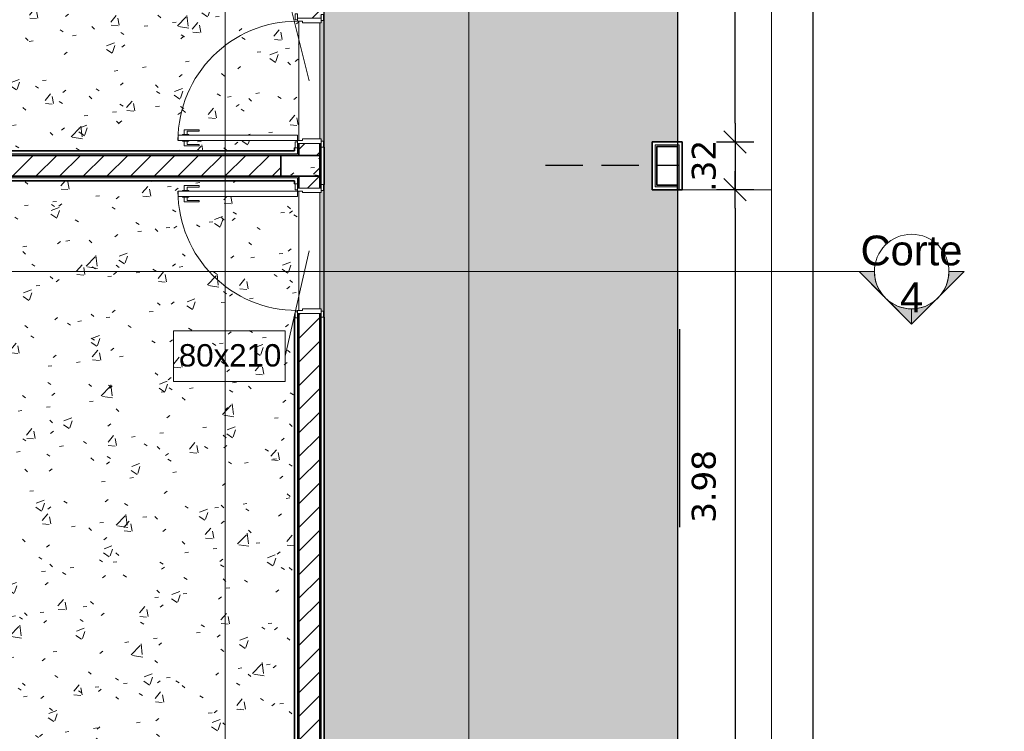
# Model space of a CAD drawing. Header units: millimetres. Extents: x -109 to 627, y -178 to 173.
# Tile 98 of 178: x 323.38 to 329.99, y -168.34 to -163.57. Entities that reach past the tile are written whole.
import ezdxf

# ---------------------------------------------------------------- set-up
doc = ezdxf.new("R2010")
doc.units = ezdxf.units.MM
doc.linetypes.add('HIDDEN', pattern=[0.375, 0.25, -0.125])
doc.layers.add('A-PISOS-NIVEL', color=1, linetype='Continuous')
doc.layers.add('A-PROJCOBERTURA', color=7, linetype='HIDDEN')
for name, color, linetype, lineweight in [('ARQ - ALVENARIA - OSSO', 2, 'Continuous', 35), ('ARQ - DIVISORIA', 3, 'Continuous', 35), ('ARQ - PAREDE VISTA', 4, 'Continuous', 9), ('ARQ - PAREDES_HACHURA', 9, 'Continuous', 35), ('ARQ - PAREDES_REVESTIMENTO', 3, 'Continuous', 35), ('ARQ - PILAR', 4, 'Continuous', 15), ('ARQ - PISO', 9, 'Continuous', 5), ('ARQ - PISO_HACHURA_SUPERFICIE', 9, 'Continuous', 5), ('ARQ - PORTA', 3, 'Continuous', 9), ('ARQ - PORTA_FOLHA', 3, 'Continuous', 20), ('ARQ - PORTA_GIRO', 1, 'Continuous', 5), ('ARQ - SIMBOLO_CORTE', 2, 'Continuous', 5), ('ARQ -SIMBOLO_PORTA', 2, 'Continuous', 9)]:
    doc.layers.add(name, color=color, linetype=linetype, lineweight=lineweight)
doc.styles.add('Arial_1', font='arial.ttf', dxfattribs={"height": 0.2249999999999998})
doc.styles.add('Arial_2', font='arial.ttf', dxfattribs={"height": 0.1499999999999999})
doc.styles.add('FNDE Texto Cota 0100', font='verdana.ttf', dxfattribs={"height": 0.16})
doc.dimstyles.new('FNDE 1-0100', dxfattribs={"dimscale": 2.5, "dimtxt": 0.16, "dimasz": 0.05, "dimexe": 0.15, "dimexo": 0.15, "dimgap": 0.05, "dimtad": 1, "dimzin": 4, "dimdsep": 46, "dimtxsty": 'FNDE Texto Cota 0100', "dimblk": 'tic', "dimcen": 0.15, "dimdle": 0.15, "dimse1": 1, "dimse2": 1, "dimclrd": 251, "dimclre": 251, "dimclrt": 256, "dimaunit": 1, "dimadec": 3, "dimazin": 0, "dimtfac": 1, "dimtix": 1, "dimtmove": 2, "dimatfit": 3, "dimldrblk": 'tic', "dimfxl": 0.15, "dimtvp": 1, "dimtolj": 1, "dimtzin": 0, "dimarcsym": 0})
pattern_1 = [(49.99999999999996, (316.1256538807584, -147.1297512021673), (0.5462905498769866, -0.04729538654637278), [0.05698523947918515, -0.6288371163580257]), (355, (316.1256538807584, -147.1297512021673), (-0.1054013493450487, 0.5732220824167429), [0.04598808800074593, -0.5028697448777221]), (100.451, (316.171641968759, -147.1337501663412), (0.4408404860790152, 0.5255719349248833), [0.04898731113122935, -0.5338617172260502]), (46.184, (316.1256538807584, -146.9777905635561), (0.8129122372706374, -0.1260280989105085), [0.08597772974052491, -0.9427558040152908]), (96.63599999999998, (316.1936362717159, -146.9877879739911), (0.7118101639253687, 0.7420596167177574), [0.07298109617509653, -0.8007925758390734]), (351.184, (316.1256538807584, -146.9777905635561), (0.7120447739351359, 0.7424237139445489), [0.0689821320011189, -0.7538047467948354]), (21, (316.2016342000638, -147.0157807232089), (0.4548672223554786, -0.3062123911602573), [0.05698523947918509, -0.628837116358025]), (326, (316.2016342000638, -147.0157807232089), (0.1857174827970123, 0.5524509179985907), [0.04598808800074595, -0.5028697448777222]), (71.45100000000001, (316.2396243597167, -147.0407742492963), (0.6403701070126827, 0.2459518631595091), [0.04898731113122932, -0.5338617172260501]), (37.49999999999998, (316.1256538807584, -147.1297512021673), (0.00920361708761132, 0.2540508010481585), [0.02499352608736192, -0.4718777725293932, 0.02499352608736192, -0.4848744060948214, -0.5048692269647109]), (37.49999999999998, (316.1256538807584, -147.1297512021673), (0.00920361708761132, 0.2540508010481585), [-1.006739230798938, 0.02499352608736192, -0.4798757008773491]), (7.49999999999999, (316.1256538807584, -147.1297512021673), (0.2004088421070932, 0.3006603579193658), [0.02499352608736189, -0.2659311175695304, 0.02499352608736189, -0.4598808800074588, -0.1919502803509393]), (7.49999999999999, (316.1256538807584, -147.1297512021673), (0.2004088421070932, 0.3006603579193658), [-0.7757990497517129, 0.02499352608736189, -0.1669567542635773]), (327.5, (315.9556979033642, -147.1297512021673), (0.4063776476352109, -0.0170731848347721), [0.02499352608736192, -0.1649572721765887, 0.02499352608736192, -0.5688526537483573, -0.7887956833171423]), (327.5, (315.9556979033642, -147.1297512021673), (0.4063776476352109, -0.0170731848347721), [-0.7847967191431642, 0.02499352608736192, -0.7638021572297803]), (317.5, (315.8797175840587, -147.1297512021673), (0.4438836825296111, 0.07598815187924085), [0.02499352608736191, -0.2229422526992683, 0.02499352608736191, -0.3699041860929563, -0.559854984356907]), (317.5, (315.8797175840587, -147.1297512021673), (0.4438836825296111, 0.07598815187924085), [-0.6418337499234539, 0.02499352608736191, -0.5348614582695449])]
pattern_2 = [(45, (316.1256538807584, -147.1297512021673), (-0.07917545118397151, 0.07917545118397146), [])]

# ---------------------------------------------------------------- blocks, each defined once
blk = doc.blocks.new('POR_PM_GIRO_1FL - 80 x 210 cm Externa-6311283-NÍVEL 1')
at = {"layer": 'ARQ - PORTA'}
for p, q in [((-0.4050000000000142, 0.0949999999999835), (-0.4450000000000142, 0.0949999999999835)), ((-0.4450000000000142, 0.0949999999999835), (-0.4450000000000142, 0.07999999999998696)), ((-0.4450000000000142, 0.07999999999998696), (-0.4050000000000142, 0.07999999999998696)), ((-0.4200000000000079, 0.07999999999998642), (-0.4200000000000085, -0.07999999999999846)), ((-0.4050000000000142, 0.07999999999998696), (-0.4050000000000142, 0.0949999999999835)), ((-0.3900000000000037, 0.07999999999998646), (-0.4050000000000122, 0.07999999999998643)), ((-0.3900000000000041, -0.0449999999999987), (-0.3900000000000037, 0.07999999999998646)), ((0.3899999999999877, 0.0799999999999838), (0.3899999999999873, -0.04500000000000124)), ((0.404999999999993, 0.07999999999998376), (0.3899999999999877, 0.0799999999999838)), ((0.4449999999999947, 0.0949999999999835), (0.4049999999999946, 0.0949999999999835)), ((0.4049999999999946, 0.0949999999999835), (0.4049999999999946, 0.0799999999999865)), ((0.4049999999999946, 0.0799999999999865), (0.4449999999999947, 0.0799999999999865)), ((0.4199999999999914, -0.0800000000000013), (0.419999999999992, 0.07999999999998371)), ((0.4449999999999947, 0.0799999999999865), (0.4449999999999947, 0.0949999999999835)), ((-0.3999999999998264, -0.07999999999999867), (-0.3999999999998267, -0.04499999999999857)), ((-0.3999999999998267, -0.04499999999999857), (-0.3900000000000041, -0.0449999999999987)), ((0.3899999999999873, -0.04500000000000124), (0.3999999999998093, -0.04500000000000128)), ((0.3999999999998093, -0.04500000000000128), (0.3999999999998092, -0.08000000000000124)), ((-0.4100000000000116, -0.07999999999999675), (-0.4500000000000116, -0.07999999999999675)), ((-0.4500000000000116, -0.07999999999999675), (-0.4500000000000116, -0.09499999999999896)), ((-0.4500000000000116, -0.09499999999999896), (-0.4100000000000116, -0.09499999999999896)), ((-0.4100000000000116, -0.09499999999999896), (-0.4100000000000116, -0.07999999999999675)), ((-0.4100000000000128, -0.07999999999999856), (-0.3999999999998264, -0.07999999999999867)), ((0.3999999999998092, -0.08000000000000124), (0.4099999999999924, -0.08000000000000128)), ((0.4499999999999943, -0.07999999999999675), (0.4099999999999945, -0.07999999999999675)), ((0.4099999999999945, -0.07999999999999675), (0.4099999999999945, -0.09499999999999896)), ((0.4099999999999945, -0.09499999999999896), (0.4499999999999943, -0.09499999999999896)), ((0.4499999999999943, -0.09499999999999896), (0.4499999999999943, -0.07999999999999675)), ((-0.4274740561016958, -0.7392705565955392), (-0.4368743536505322, -0.7392705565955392)), ((-0.4368743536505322, -0.7392705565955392), (-0.4368743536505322, -0.8382611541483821)), ((-0.4274740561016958, -0.8182611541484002), (-0.4274740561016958, -0.7392705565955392)), ((-0.3375259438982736, -0.8182611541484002), (-0.3375259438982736, -0.7392705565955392)), ((-0.3375259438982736, -0.7392705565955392), (-0.3281256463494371, -0.7392705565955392)), ((-0.3281256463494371, -0.7392705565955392), (-0.3281256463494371, -0.8382611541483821)), ((-0.4368743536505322, -0.8382611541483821), (-0.4051130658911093, -0.8382611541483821)), ((-0.4051130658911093, -0.8182611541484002), (-0.4274740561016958, -0.8182611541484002)), ((-0.4051130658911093, -0.807291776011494), (-0.399999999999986, -0.807291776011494)), ((-0.4051130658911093, -0.8282611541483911), (-0.4051130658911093, -0.807291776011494)), ((-0.4051130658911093, -0.8492305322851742), (-0.4051130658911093, -0.8282611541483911)), ((-0.399999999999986, -0.8492305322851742), (-0.4051130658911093, -0.8492305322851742)), ((-0.35988693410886, -0.807291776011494), (-0.3649999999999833, -0.807291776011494)), ((-0.3649999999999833, -0.8492305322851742), (-0.35988693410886, -0.8492305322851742)), ((-0.35988693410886, -0.8282611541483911), (-0.35988693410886, -0.807291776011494)), ((-0.35988693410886, -0.8182611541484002), (-0.3375259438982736, -0.8182611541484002)), ((-0.35988693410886, -0.8492305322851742), (-0.35988693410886, -0.8282611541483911)), ((-0.3281256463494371, -0.8382611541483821), (-0.35988693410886, -0.8382611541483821))]:
    blk.add_line(p, q, dxfattribs=at)
at = {"layer": 'ARQ - PORTA_FOLHA'}
for p, q in [((-0.3649999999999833, -0.07999999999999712), (-0.399999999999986, -0.07999999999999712)), ((-0.399999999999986, -0.07999999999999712), (-0.399999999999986, -0.8799999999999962)), ((-0.3649999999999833, -0.8799999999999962), (-0.3649999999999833, -0.07999999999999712)), ((-0.399999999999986, -0.8799999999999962), (-0.3649999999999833, -0.8799999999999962))]:
    blk.add_line(p, q, dxfattribs=at)
at = {"layer": 'ARQ - PORTA_GIRO'}
blk.add_arc((-0.3999998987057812, -0.08045009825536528), 0.8000000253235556, 270.0322359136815, 0.03223591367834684, dxfattribs=at)
blk = doc.blocks.new('POR_PM_GIRO_1FL - 80 x 210 cm Externa-6335210-NÍVEL 1')
at = {"layer": 'ARQ - PORTA'}
for p, q in [((-0.4368743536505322, 0.7392705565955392), (-0.4368743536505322, 0.8382611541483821)), ((-0.4368743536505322, 0.8382611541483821), (-0.4051130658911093, 0.8382611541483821)), ((-0.4051130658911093, 0.8182611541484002), (-0.4274740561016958, 0.8182611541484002)), ((-0.4274740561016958, 0.8182611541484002), (-0.4274740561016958, 0.7392705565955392)), ((-0.399999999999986, 0.8492305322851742), (-0.4051130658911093, 0.8492305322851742)), ((-0.4051130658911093, 0.8492305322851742), (-0.4051130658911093, 0.8282611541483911)), ((-0.4051130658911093, 0.8282611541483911), (-0.4051130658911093, 0.807291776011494)), ((-0.4051130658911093, 0.807291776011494), (-0.399999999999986, 0.807291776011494)), ((-0.3649999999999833, 0.8492305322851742), (-0.35988693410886, 0.8492305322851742)), ((-0.35988693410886, 0.807291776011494), (-0.3649999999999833, 0.807291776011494)), ((-0.35988693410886, 0.8492305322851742), (-0.35988693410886, 0.8282611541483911)), ((-0.3281256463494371, 0.8382611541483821), (-0.35988693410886, 0.8382611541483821)), ((-0.35988693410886, 0.8282611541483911), (-0.35988693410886, 0.807291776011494)), ((-0.35988693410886, 0.8182611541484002), (-0.3375259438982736, 0.8182611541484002)), ((-0.3375259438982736, 0.8182611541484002), (-0.3375259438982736, 0.7392705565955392)), ((-0.3281256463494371, 0.7392705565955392), (-0.3281256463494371, 0.8382611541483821)), ((-0.4274740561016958, 0.7392705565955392), (-0.4368743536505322, 0.7392705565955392)), ((-0.3375259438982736, 0.7392705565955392), (-0.3281256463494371, 0.7392705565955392)), ((-0.4500000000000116, 0.09499999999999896), (-0.4100000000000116, 0.09499999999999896)), ((-0.4500000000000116, 0.07999999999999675), (-0.4500000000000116, 0.09499999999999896)), ((-0.4100000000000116, 0.07999999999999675), (-0.4500000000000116, 0.07999999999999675)), ((-0.4200000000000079, -0.07999999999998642), (-0.4200000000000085, 0.07999999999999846)), ((-0.4100000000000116, 0.09499999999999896), (-0.4100000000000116, 0.07999999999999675)), ((-0.4100000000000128, 0.07999999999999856), (-0.3999999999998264, 0.07999999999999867)), ((-0.3999999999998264, 0.07999999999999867), (-0.3999999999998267, 0.04499999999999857)), ((0.3999999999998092, 0.08000000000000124), (0.4099999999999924, 0.08000000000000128)), ((0.3999999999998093, 0.04500000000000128), (0.3999999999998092, 0.08000000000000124)), ((0.4099999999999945, 0.07999999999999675), (0.4099999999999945, 0.09499999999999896)), ((0.4099999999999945, 0.09499999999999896), (0.4499999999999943, 0.09499999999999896)), ((0.4499999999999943, 0.07999999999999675), (0.4099999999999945, 0.07999999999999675)), ((0.4199999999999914, 0.0800000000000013), (0.419999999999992, -0.07999999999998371)), ((0.4499999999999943, 0.09499999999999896), (0.4499999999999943, 0.07999999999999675)), ((-0.3999999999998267, 0.04499999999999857), (-0.3900000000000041, 0.0449999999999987)), ((-0.3900000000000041, 0.0449999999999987), (-0.3900000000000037, -0.07999999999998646)), ((0.3899999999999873, 0.04500000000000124), (0.3999999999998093, 0.04500000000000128)), ((0.3899999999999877, -0.0799999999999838), (0.3899999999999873, 0.04500000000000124)), ((-0.4450000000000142, -0.07999999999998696), (-0.4050000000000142, -0.07999999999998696)), ((-0.4450000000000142, -0.0949999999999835), (-0.4450000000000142, -0.07999999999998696)), ((-0.4050000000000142, -0.0949999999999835), (-0.4450000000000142, -0.0949999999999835)), ((-0.4050000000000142, -0.07999999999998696), (-0.4050000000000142, -0.0949999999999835)), ((-0.3900000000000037, -0.07999999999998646), (-0.4050000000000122, -0.07999999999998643)), ((0.404999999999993, -0.07999999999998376), (0.3899999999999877, -0.0799999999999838)), ((0.4049999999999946, -0.0799999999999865), (0.4449999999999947, -0.0799999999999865)), ((0.4049999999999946, -0.0949999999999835), (0.4049999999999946, -0.0799999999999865)), ((0.4449999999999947, -0.0949999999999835), (0.4049999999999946, -0.0949999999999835)), ((0.4449999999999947, -0.0799999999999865), (0.4449999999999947, -0.0949999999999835))]:
    blk.add_line(p, q, dxfattribs=at)
at = {"layer": 'ARQ - PORTA_FOLHA'}
for p, q in [((-0.399999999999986, 0.8799999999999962), (-0.3649999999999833, 0.8799999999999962)), ((-0.399999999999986, 0.07999999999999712), (-0.399999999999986, 0.8799999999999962)), ((-0.3649999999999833, 0.8799999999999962), (-0.3649999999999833, 0.07999999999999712)), ((-0.3649999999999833, 0.07999999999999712), (-0.399999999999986, 0.07999999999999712))]:
    blk.add_line(p, q, dxfattribs=at)
at = {"layer": 'ARQ - PORTA_GIRO'}
blk.add_arc((-0.3999998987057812, 0.08045009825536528), 0.8000000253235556, 359.9677640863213, 89.96776408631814, dxfattribs=at)
blk = doc.blocks.new('Identificador de Porta - Legal-790717-NÍVEL 1')
at = {"layer": 'ARQ -SIMBOLO_PORTA'}
for p, q in [((-0.005746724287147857, -0.003704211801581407), (-0.005746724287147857, 0.0008346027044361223)), ((-0.005746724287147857, 0.0008346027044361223), (0.004253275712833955, 0.0008346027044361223)), ((0.004253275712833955, 0.0008346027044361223), (0.004253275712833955, -0.003704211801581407)), ((0.004253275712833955, -0.003704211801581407), (-0.005746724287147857, -0.003704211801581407))]:
    blk.add_line(p, q, dxfattribs=at)
blk = doc.blocks.new('tic')
blk.add_line((-0.6000000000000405, -0.600000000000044), (0.6000000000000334, 0.600000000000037))
at = {"color": 251}
for p, q in [((0, -1.000000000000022), (0, 0.9999999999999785)), ((-1.000000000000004, 0), (0.9999999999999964, 0))]:
    blk.add_line(p, q, dxfattribs=at)
blk = doc.blocks.new('*D465')
at = {"color": 251, "lineweight": -2, "transparency": 16777216}
for p, q in [((328.1802181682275, -164.2682075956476), (328.1802181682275, -164.1432075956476)), ((328.1802181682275, -164.3932075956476), (328.1802181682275, -164.7131247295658)), ((328.1802181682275, -164.8381247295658), (328.1802181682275, -164.9631247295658))]:
    blk.add_line(p, q, dxfattribs=at)
at = {"layer": 'Defpoints', "color": 0, "transparency": 16777216}
for p in [(327.8249808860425, -164.3932075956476), (327.8249808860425, -164.7131247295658), (328.1802181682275, -164.7131247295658)]:
    blk.add_point(p, dxfattribs=at)
at = {"color": 251, "lineweight": -2, "transparency": 16777216, "xscale": 0.125, "yscale": 0.125, "zscale": 0.125}
for p, rotation in [((328.1802181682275, -164.3932075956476), 270), ((328.1802181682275, -164.7131247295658), 90)]:
    blk.add_blockref('tic', p, dxfattribs=dict(at, rotation=rotation))
at = {"transparency": 16777216, "insert": (327.971887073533, -164.5531661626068), "char_height": 0.16, "attachment_point": 5, "rotation": 90, "style": 'FNDE Texto Cota 0100'}
blk.add_mtext('\\A1;.32', dxfattribs=at)
blk = doc.blocks.new('*D466')
at = {"color": 251, "lineweight": -2, "transparency": 16777216}
blk.add_line((328.1802181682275, -164.8381247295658), (328.1802181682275, -168.5670940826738), dxfattribs=at)
at = {"layer": 'Defpoints', "color": 0, "transparency": 16777216}
for p in [(327.8249808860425, -164.7131247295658), (327.8249808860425, -168.6920940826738), (328.1802181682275, -168.6920940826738)]:
    blk.add_point(p, dxfattribs=at)
at = {"color": 251, "lineweight": -2, "transparency": 16777216, "xscale": 0.125, "yscale": 0.125, "zscale": 0.125}
for p, rotation in [((328.1802181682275, -164.7131247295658), 90), ((328.1802181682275, -168.6920940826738), 270)]:
    blk.add_blockref('tic', p, dxfattribs=dict(at, rotation=rotation))
at = {"transparency": 16777216, "insert": (327.9715647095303, -166.7026094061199), "char_height": 0.16, "attachment_point": 5, "rotation": 90, "style": 'FNDE Texto Cota 0100'}
blk.add_mtext('\\A1;3.98', dxfattribs=at)
blk = doc.blocks.new('*D467')
at = {"color": 251, "lineweight": -2, "transparency": 16777216}
blk.add_line((328.7050822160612, -173.1259132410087), (328.7050822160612, -138.7848731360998), dxfattribs=at)
at = {"layer": 'Defpoints', "color": 0, "transparency": 16777216}
for p in [(327.8249808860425, -138.6598731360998), (328.7050822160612, -138.6598731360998), (327.8249808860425, -173.2509132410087)]:
    blk.add_point(p, dxfattribs=at)
at = {"color": 251, "lineweight": -2, "transparency": 16777216, "xscale": 0.125, "yscale": 0.125, "zscale": 0.125}
for p, rotation in [((328.7050822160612, -138.6598731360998), 90), ((328.7050822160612, -173.2509132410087), 270)]:
    blk.add_blockref('tic', p, dxfattribs=dict(at, rotation=rotation))
at = {"transparency": 16777216, "insert": (328.4967511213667, -155.9553931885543), "char_height": 0.16, "attachment_point": 5, "rotation": 90, "style": 'FNDE Texto Cota 0100'}
blk.add_mtext('\\A1;34.59', dxfattribs=at)
blk = doc.blocks.new('Corte - Seta 01-821232-Corte 4')
at = {"layer": 'ARQ - SIMBOLO_CORTE'}
h = blk.add_hatch(color=256, dxfattribs=at)
edge = h.paths.add_edge_path(flags=0)
edge.add_line((-4.139210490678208, -1.945222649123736), (-4.139210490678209, -2.04831649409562))
edge.add_arc((-4.139210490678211, -2.298316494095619), 0.2499999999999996, 47.921604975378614, 89.99999999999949, ccw=False)
edge.add_line((-3.971673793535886, -2.112759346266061), (-4.139210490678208, -1.945222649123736))
h = blk.add_hatch(color=256, dxfattribs=at)
edge = h.paths.add_edge_path(flags=0)
edge.add_arc((-4.139210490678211, -2.29831649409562), 0.2500000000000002, -6.821210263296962e-13, 42.078395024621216, ccw=False)
edge.add_line((-3.889210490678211, -2.298316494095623), (-3.786116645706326, -2.298316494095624))
edge.add_line((-3.786116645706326, -2.298316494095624), (-3.953653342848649, -2.130779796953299))
h = blk.add_hatch(color=256, dxfattribs=at)
edge = h.paths.add_edge_path(flags=0)
edge.add_line((-3.953653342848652, -2.465853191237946), (-3.786116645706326, -2.298316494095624))
edge.add_line((-3.786116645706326, -2.298316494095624), (-3.889210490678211, -2.298316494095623))
edge.add_arc((-4.139210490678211, -2.298316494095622), 0.2500000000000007, 317.9216049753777, 359.9999999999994, ccw=False)
h = blk.add_hatch(color=256, dxfattribs=at)
edge = h.paths.add_edge_path(flags=0)
edge.add_line((-4.139210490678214, -2.651410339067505), (-3.97167379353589, -2.483873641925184))
edge.add_arc((-4.13921049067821, -2.298316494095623), 0.2499999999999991, 269.9999999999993, 312.0783950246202, ccw=False)
edge.add_line((-4.139210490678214, -2.548316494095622), (-4.139210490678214, -2.651410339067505))
for p, q in [((-3.786116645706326, -2.298316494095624), (-4.139210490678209, -1.945222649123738)), ((-4.139210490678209, -2.048316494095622), (-4.139210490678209, -1.945222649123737)), ((-4.139210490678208, -1.945222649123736), (-3.971673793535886, -2.112759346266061)), ((-4.139210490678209, -2.04831649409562), (-4.139210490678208, -1.945222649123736)), ((-3.953653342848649, -2.130779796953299), (-3.786116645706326, -2.298316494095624)), ((-3.786116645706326, -2.298316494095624), (-4.139210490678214, -2.651410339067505)), ((-3.786116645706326, -2.298316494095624), (-3.953653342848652, -2.465853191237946)), ((-3.786116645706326, -2.298316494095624), (-3.889210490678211, -2.298316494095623)), ((-3.889210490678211, -2.298316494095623), (-3.786116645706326, -2.298316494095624)), ((-3.97167379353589, -2.483873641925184), (-4.139210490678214, -2.651410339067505)), ((-4.139210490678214, -2.548316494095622), (-4.139210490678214, -2.651410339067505)), ((-4.139210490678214, -2.651410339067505), (-4.139210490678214, -2.548316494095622))]:
    blk.add_line(p, q, dxfattribs=at)
for centre, radius, start, end in [((-4.13921049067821, -2.298316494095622), 0.2500000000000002, 90.00000000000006, 269.9999999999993), ((-4.139210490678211, -2.298316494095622), 0.2500000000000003, 269.9999999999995, 89.9999999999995), ((-4.139210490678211, -2.298316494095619), 0.2499999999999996, 47.92160497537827, 89.99999999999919), ((-4.139210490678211, -2.29831649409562), 0.2500000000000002, 359.9999999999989, 42.07839502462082), ((-4.139210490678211, -2.298316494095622), 0.2500000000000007, 317.9216049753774, 359.9999999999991), ((-4.13921049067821, -2.298316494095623), 0.2499999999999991, 269.9999999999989, 312.0783950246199)]:
    blk.add_arc(centre, radius, start, end, dxfattribs=at)
blk = doc.blocks.new('*D595')
at = {"color": 251, "lineweight": -2, "transparency": 16777216}
blk.add_line((328.1802181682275, -164.2682075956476), (328.1802181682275, -160.5392382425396), dxfattribs=at)
at = {"layer": 'Defpoints', "color": 0, "transparency": 16777216}
for p in [(327.8249808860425, -160.4142382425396), (328.1802181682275, -160.4142382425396), (327.8249808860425, -164.3932075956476)]:
    blk.add_point(p, dxfattribs=at)
at = {"color": 251, "lineweight": -2, "transparency": 16777216, "xscale": 0.125, "yscale": 0.125, "zscale": 0.125}
for p, rotation in [((328.1802181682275, -160.4142382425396), 90), ((328.1802181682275, -164.3932075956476), 270)]:
    blk.add_blockref('tic', p, dxfattribs=dict(at, rotation=rotation))
at = {"transparency": 16777216, "insert": (327.9715647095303, -162.4037229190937), "char_height": 0.16, "attachment_point": 5, "rotation": 90, "style": 'FNDE Texto Cota 0100'}
blk.add_mtext('\\A1;3.98', dxfattribs=at)

msp = doc.modelspace()

# ---------------------------------------------------------------- hatches: boundary and pattern name
at = {"layer": 'ARQ - PAREDES_HACHURA'}
h = msp.add_hatch(dxfattribs=at)
h.set_pattern_fill('FP_6', color=256, scale=0.9997410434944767, style=0, pattern_type=2)
h.set_pattern_definition(pattern_2)
h.paths.add_polyline_path([(325.3956101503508, -164.4831842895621), (325.3956101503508, -164.4032050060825), (325.2556464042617, -164.4032050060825), (325.2556464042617, -164.4831842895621)], flags=0)
h.paths.add_polyline_path([(325.2806399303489, -163.5634225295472), (325.3956101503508, -163.5634225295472), (325.3956101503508, -160.3842460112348), (325.2556464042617, -160.3842460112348), (325.2556464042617, -163.5634225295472)], flags=0)
for points in [[(325.2456489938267, -164.4731868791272), (325.2556464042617, -164.4731868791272), (325.2556464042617, -164.4331972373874), (325.2456489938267, -164.4335868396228), (325.2456489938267, -164.4550098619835)], [(325.4056075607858, -164.6781337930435), (325.4056075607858, -164.4281985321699), (325.3956101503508, -164.4281985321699), (325.3956101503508, -164.6781337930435)], [(327.7949886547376, -164.4231998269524), (327.7946439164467, -164.4132024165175), (327.6450274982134, -164.4132024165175), (327.6450274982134, -164.4231998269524), (327.6550249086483, -164.4231998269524)], [(327.6523792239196, -164.693129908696), (327.6550249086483, -164.693129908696), (327.6550249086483, -164.4231998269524), (327.6450274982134, -164.4231998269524), (327.6450274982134, -164.693129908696)], [(327.8049860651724, -164.7131247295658), (327.8049860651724, -164.4132024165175), (327.7949886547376, -164.4132024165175), (327.7949886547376, -164.7131247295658)], [(325.2456489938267, -164.4831842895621), (325.2556464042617, -164.4831842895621), (325.2556464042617, -164.4731868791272), (319.1972156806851, -164.4731868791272), (319.1972156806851, -164.4831842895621), (325.2351360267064, -164.4831842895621)], [(325.2556464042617, -164.6331454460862), (325.2556464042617, -164.6231480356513), (319.1972156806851, -164.6231480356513), (319.1972156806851, -164.6331454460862), (325.2456489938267, -164.6331454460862)], [(327.7949886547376, -164.693129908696), (327.7949886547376, -164.6831324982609), (327.6550249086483, -164.6831324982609), (327.6550249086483, -164.693129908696), (327.7946422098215, -164.693129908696)], [(325.4056075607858, -173.2209210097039), (325.4056075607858, -165.5679033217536), (325.3956101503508, -165.5679033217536), (325.3956101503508, -173.2209210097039)]]:
    msp.add_hatch(color=256, dxfattribs=at).paths.add_polyline_path(points, flags=0)
h = msp.add_hatch(dxfattribs=at)
h.set_pattern_fill('FP_6', color=256, scale=0.9997410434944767, style=0, pattern_type=2)
h.set_pattern_definition(pattern_2)
h.paths.add_polyline_path([(325.0229345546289, -164.6231480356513), (325.1356774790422, -164.6231480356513), (325.1356774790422, -164.4831842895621), (322.3563973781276, -164.4831842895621), (322.3563973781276, -164.6231480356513)], flags=0)
h = msp.add_hatch(color=256, dxfattribs=at)
h.paths.add_polyline_path([(325.2456489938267, -173.0709598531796), (325.2556464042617, -173.0709433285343), (325.2556464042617, -165.572902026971), (325.2456489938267, -165.572902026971), (325.2456489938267, -173.0527828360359)], flags=0)
h.paths.add_polyline_path([(325.2556464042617, -164.673135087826), (325.2556464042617, -164.6331454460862), (325.2456489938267, -164.6331454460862), (325.2456489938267, -164.673135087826)], flags=0)
h = msp.add_hatch(dxfattribs=at)
h.set_pattern_fill('FP_6', color=256, scale=0.9997410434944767, style=0, pattern_type=2)
h.set_pattern_definition(pattern_2)
h.paths.add_polyline_path([(325.2556464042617, -168.7220863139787), (325.3956101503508, -168.7220863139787), (325.3956101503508, -165.5429097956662), (325.2556464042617, -165.5429097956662), (325.2556464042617, -166.8127277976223)], flags=0)
h.paths.add_polyline_path([(325.2556464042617, -164.7031273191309), (325.3956101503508, -164.7031273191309), (325.3956101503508, -164.6231480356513), (325.2556464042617, -164.6231480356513), (325.2556464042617, -164.6785895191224)], flags=0)
at = {"layer": 'ARQ - PILAR'}
h = msp.add_hatch(dxfattribs=at)
h.set_pattern_fill('FP_1', color=256, scale=0.9997410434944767, style=0, pattern_type=2)
h.set_pattern_definition(pattern_1)
h.paths.add_polyline_path([(325.1356774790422, -164.6231480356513), (325.3956101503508, -164.6229166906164), (325.3956101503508, -164.4831842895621), (325.1356774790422, -164.4831842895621)], flags=0)
at = {"layer": 'ARQ - PISO_HACHURA_SUPERFICIE'}
h = msp.add_hatch(dxfattribs=at)
h.set_pattern_fill('FP_1', color=256, scale=0.9997410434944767, style=0, pattern_type=2)
h.set_pattern_definition(pattern_1)
h.paths.add_polyline_path([(325.4256023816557, -173.2209210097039), (327.6250326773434, -173.2209210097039), (327.6250326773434, -172.9309961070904), (327.7949886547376, -172.9309961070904), (327.7949886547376, -169.0120112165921), (327.6250326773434, -169.0120112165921), (327.6250326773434, -168.6920940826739), (327.7949886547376, -168.6920940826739), (327.7949886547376, -164.7131247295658), (327.6250326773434, -164.7131247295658), (327.6250326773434, -164.3932075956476), (327.7949886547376, -164.3932075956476), (327.7949886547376, -160.4142382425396), (327.6250326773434, -160.4142382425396), (327.6250326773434, -160.0943211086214), (327.7949886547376, -160.0943211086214), (327.7949886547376, -156.1153517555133), (327.6250326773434, -156.1153517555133), (327.6250326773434, -155.7954346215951), (327.7949886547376, -155.7954346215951), (327.7949886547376, -151.8164652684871), (327.6250326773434, -151.8164652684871), (327.6250326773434, -151.4965481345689), (327.7949886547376, -151.4965481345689), (327.7949886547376, -147.5175787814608), (327.6250326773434, -147.5175787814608), (327.6250326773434, -147.1976616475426), (327.7949886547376, -147.1976616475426), (327.7949886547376, -143.2186922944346), (327.6250326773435, -143.2186922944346), (327.6250326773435, -142.8987751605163), (327.7949886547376, -142.8987751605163), (327.7949886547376, -138.979790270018), (327.6250326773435, -138.979790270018), (327.6250326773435, -138.6898653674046), (325.4256023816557, -138.6898653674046), (325.4256023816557, -138.884814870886), (325.4206036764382, -138.884814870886), (325.4206036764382, -138.9248045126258), (325.4056075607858, -138.9248045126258), (325.4056075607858, -138.9398006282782), (325.3956101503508, -138.9398006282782), (325.3956101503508, -139.7195986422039), (325.4056075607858, -139.7195986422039), (325.4056075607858, -139.7345947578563), (325.4206036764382, -139.7345947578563), (325.4206036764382, -139.7745843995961), (325.4256023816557, -139.7745843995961), (325.4256023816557, -148.8922227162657), (325.4206036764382, -148.8922227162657), (325.4206036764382, -148.9022201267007), (325.4455972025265, -148.9022201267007), (325.4455972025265, -149.752000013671), (325.4206036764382, -149.752000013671), (325.4206036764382, -149.7819922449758), (325.4256023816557, -149.7819922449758), (325.4256023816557, -150.6417695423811), (325.4206036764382, -150.6417695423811), (325.4206036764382, -150.651766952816), (325.4455972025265, -150.651766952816), (325.4455972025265, -151.5015468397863), (325.4206036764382, -151.5015468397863), (325.4206036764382, -151.5315390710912), (325.4256023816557, -151.5315390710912), (325.4256023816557, -151.7814743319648), (325.4206036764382, -151.7814743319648), (325.4206036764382, -151.7914717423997), (325.4455972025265, -151.7914717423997), (325.4455972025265, -152.64125162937), (325.4206036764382, -152.64125162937), (325.4206036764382, -152.6712438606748), (325.4256023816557, -152.6712438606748), (325.4256023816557, -153.5610133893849), (325.4206036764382, -153.5610133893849), (325.4206036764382, -153.5710107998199), (325.4455972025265, -153.5710107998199), (325.4455972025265, -154.4207906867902), (325.4206036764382, -154.4207906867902), (325.4206036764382, -154.450782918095), (325.4256023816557, -154.450782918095), (325.4256023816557, -163.5384290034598), (325.4206036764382, -163.5384290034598), (325.4206036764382, -163.5784186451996), (325.4056075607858, -163.5784186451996), (325.4056075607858, -163.593414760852), (325.3956101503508, -163.593414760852), (325.3956101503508, -164.3732127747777), (325.4056075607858, -164.3732127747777), (325.4056075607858, -164.3882088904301), (325.4206036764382, -164.3882088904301), (325.4206036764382, -164.4281985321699), (325.4256023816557, -164.4281985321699), (325.4256023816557, -164.6781337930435), (325.4206036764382, -164.6785895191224), (325.4206036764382, -164.7181234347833), (325.4056075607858, -164.7181234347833), (325.4056075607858, -164.7331195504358), (325.3956101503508, -164.7331195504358), (325.3956101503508, -165.5129175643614), (325.4056075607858, -165.5129175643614), (325.4056075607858, -165.5279136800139), (325.4206036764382, -165.5279136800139), (325.4206036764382, -165.5679033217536), (325.4256023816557, -165.5679033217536), (325.4256023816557, -173.2174705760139)], flags=0)
h.paths.add_polyline_path([(325.3956101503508, -165.5679033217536), (325.4056075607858, -165.5679033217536), (325.4056075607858, -165.5429097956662), (325.3956101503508, -165.5429097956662)], flags=0)
h.paths.add_polyline_path([(325.4056075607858, -164.7031273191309), (325.4056075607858, -164.6781337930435), (325.3956101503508, -164.6785895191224), (325.3956101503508, -164.7031273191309)], flags=0)
h.paths.add_polyline_path([(325.3956101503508, -164.4281985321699), (325.4056075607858, -164.4273532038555), (325.4056075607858, -164.4032050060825), (325.3956101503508, -164.4032050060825), (325.3956101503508, -164.427742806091)], flags=0)
h.paths.add_polyline_path([(325.3956101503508, -163.5634225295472), (325.4056075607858, -163.5634225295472), (325.4056075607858, -163.5384290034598), (325.3956101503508, -163.5384290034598)], flags=0)
h.paths.add_polyline_path([(325.4056075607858, -154.450782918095), (325.4056075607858, -154.4257893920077), (325.3956101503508, -154.4257893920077), (325.3956101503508, -154.450782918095)], flags=0)
h.paths.add_polyline_path([(325.4056075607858, -153.5710107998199), (325.4056075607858, -153.5610133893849), (325.3956101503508, -153.5610133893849), (325.3956101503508, -153.5710107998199)], flags=0)
h.paths.add_polyline_path([(325.4056075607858, -152.6712438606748), (325.4056075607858, -152.6462503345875), (325.3956101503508, -152.6462503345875), (325.3956101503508, -152.6712438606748)], flags=0)
h.paths.add_polyline_path([(325.4056075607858, -151.7914717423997), (325.4056075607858, -151.7814743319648), (325.3956101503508, -151.7814743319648), (325.3956101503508, -151.7914717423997)], flags=0)
h.paths.add_polyline_path([(325.4056075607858, -151.5315390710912), (325.4056075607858, -151.5065455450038), (325.3956101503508, -151.5065455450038), (325.3956101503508, -151.5315390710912)], flags=0)
h.paths.add_polyline_path([(325.4056075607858, -150.651766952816), (325.4056075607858, -150.6417695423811), (325.3956101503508, -150.6417695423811), (325.3956101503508, -150.651766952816)], flags=0)
h.paths.add_polyline_path([(325.4056075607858, -149.7819922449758), (325.4056075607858, -149.7569987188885), (325.3956101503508, -149.7569987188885), (325.3956101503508, -149.7819922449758)], flags=0)
h.paths.add_polyline_path([(325.3956101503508, -148.9022201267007), (325.4056075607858, -148.9022201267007), (325.4056075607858, -148.8922227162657), (325.3956101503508, -148.8922227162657)], flags=0)
h.paths.add_polyline_path([(325.3956101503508, -139.7745843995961), (325.4056075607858, -139.7745843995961), (325.4056075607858, -139.7495908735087), (325.3956101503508, -139.7495908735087)], flags=0)
h.paths.add_polyline_path([(325.4056075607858, -138.9098083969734), (325.4056075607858, -138.884814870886), (325.3956101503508, -138.884814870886), (325.3956101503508, -138.9098083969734)], flags=0)
h = msp.add_hatch(dxfattribs=at)
h.set_pattern_fill('FP_1', color=256, scale=0.9997410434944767, style=0, pattern_type=2)
h.set_pattern_definition(pattern_1)
h.paths.add_polyline_path([(325.2456489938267, -164.3832101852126), (324.4458561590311, -164.3832101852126), (324.4458561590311, -164.3482192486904), (325.2456489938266, -164.3482192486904), (325.2456489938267, -164.3776116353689)], flags=0)
h.paths.add_polyline_path([(319.2272079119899, -164.4531920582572), (325.2256541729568, -164.4531920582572), (325.2256541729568, -164.4331972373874), (325.2306528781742, -164.4331972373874), (325.2306528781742, -164.3932075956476), (325.2456489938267, -164.3932075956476), (325.2456489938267, -164.3832101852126), (325.2556464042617, -164.3832101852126), (325.2556464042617, -163.5834173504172), (325.2456489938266, -163.5834173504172), (325.2456489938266, -163.5734199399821), (325.2306528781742, -163.5734199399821), (325.2306528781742, -163.5334302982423), (325.2256541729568, -163.5334302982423), (325.2256541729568, -156.0553672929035), (319.2272079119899, -156.0553672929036), (319.2272079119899, -163.9333267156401)], flags=0)
h.paths.add_polyline_path([(325.2456489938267, -164.4331972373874), (325.2556464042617, -164.4331972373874), (325.2556464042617, -164.4032050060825), (325.2456489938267, -164.4032050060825), (325.2456489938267, -164.4294955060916)], flags=0)
h.paths.add_polyline_path([(325.2556464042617, -163.5634225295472), (325.2556464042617, -163.5334302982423), (325.2456489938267, -163.5334302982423), (325.2456489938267, -163.5634225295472)], flags=0)
h = msp.add_hatch(dxfattribs=at)
h.set_pattern_fill('FP_1', color=256, scale=0.9997410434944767, style=0, pattern_type=2)
h.set_pattern_definition(pattern_1)
h.paths.add_polyline_path([(325.2256541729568, -173.0509650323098), (325.2256541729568, -165.572902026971), (325.2306528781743, -165.572902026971), (325.2306528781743, -165.5329123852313), (325.2456489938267, -165.5329123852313), (325.2456489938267, -165.5229149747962), (325.2556464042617, -165.5229149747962), (325.2556464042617, -164.7231221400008), (325.2456489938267, -164.7231221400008), (325.2456489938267, -164.7131247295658), (325.2306528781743, -164.7131247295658), (325.2306528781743, -164.673135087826), (325.2256541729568, -164.673135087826), (325.2256541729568, -164.6531402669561), (319.2272079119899, -164.6531402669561), (319.2272079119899, -173.0509650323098), (325.1356774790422, -173.0509650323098)], flags=0)
h.paths.add_polyline_path([(325.2456489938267, -165.572902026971), (325.2556464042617, -165.572902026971), (325.2556464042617, -165.5429097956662), (325.2456489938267, -165.5429097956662)], flags=0)
h.paths.add_polyline_path([(325.2456489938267, -164.7581130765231), (324.4458561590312, -164.7581130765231), (324.4458561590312, -164.7231221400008), (325.2456489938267, -164.7231221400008), (325.2456489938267, -164.7287206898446)], flags=0)
h.paths.add_polyline_path([(325.2456489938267, -164.7031273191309), (325.2556464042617, -164.7031273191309), (325.2556464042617, -164.673135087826), (325.2456489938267, -164.673135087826), (325.2456489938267, -164.6785895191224)], flags=0)

# ---------------------------------------------------------------- linework, layer by layer
msp.add_lwpolyline([(342.6211483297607, -136.2604946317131), (342.6211483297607, -138.6598731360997), (327.7949886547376, -138.629880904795), (327.7949886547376, -173.2509132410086), (325.4256023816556, -173.2509132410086), (325.4256023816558, -136.260494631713), (342.6211483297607, -136.260494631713)])
at = {"layer": 'A-PISOS-NIVEL', "color": 252}
msp.add_line((327.8099658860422, -166.9751509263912), (327.8099658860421, -165.648825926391), dxfattribs=at)
at = {"layer": 'A-PROJCOBERTURA', "color": 252}
msp.add_line((326.9090658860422, -164.5477259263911), (327.8049860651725, -164.5477259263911), dxfattribs=at)
at = {"layer": 'ARQ - ALVENARIA - OSSO'}
for p, q in [((325.2556464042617, -164.4032050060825), (325.2556464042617, -164.483184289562)), ((325.3956101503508, -164.483184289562), (325.3956101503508, -164.4032050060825)), ((325.1356774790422, -164.483184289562), (322.3563973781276, -164.483184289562)), ((325.1356774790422, -164.6231480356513), (325.1356774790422, -164.483184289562)), ((325.2556464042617, -164.483184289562), (325.3956101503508, -164.483184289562)), ((322.3563973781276, -164.6231480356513), (325.1356774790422, -164.6231480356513)), ((325.3956101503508, -164.6231480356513), (325.2556464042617, -164.6231480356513)), ((325.2556464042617, -164.6231480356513), (325.2556464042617, -164.7031273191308)), ((325.3956101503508, -164.7031273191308), (325.3956101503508, -164.6231480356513)), ((325.2556464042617, -165.5429097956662), (325.2556464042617, -168.7220863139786)), ((325.3956101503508, -168.7220863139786), (325.3956101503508, -165.5429097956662))]:
    msp.add_line(p, q, dxfattribs=at)
at = {"layer": 'ARQ - DIVISORIA'}
for p, q in [((325.2556464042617, -164.4331972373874), (325.2456489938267, -164.4331972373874)), ((325.4056075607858, -164.4281985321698), (325.3956101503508, -164.4281985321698)), ((327.6550249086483, -164.4231998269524), (327.7949886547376, -164.4231998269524)), ((327.6550249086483, -164.683132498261), (327.6550249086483, -164.4231998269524)), ((327.7949886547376, -164.4231998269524), (327.7949886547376, -164.6931299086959)), ((319.1972156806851, -164.483184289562), (325.2556464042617, -164.483184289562)), ((325.3956101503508, -164.483184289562), (325.3956101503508, -164.6231480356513)), ((325.2556464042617, -164.6231480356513), (319.1972156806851, -164.6231480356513)), ((325.2456489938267, -164.673135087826), (325.2556464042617, -164.673135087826)), ((325.3956101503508, -164.6781337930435), (325.4056075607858, -164.6781337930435)), ((327.7949886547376, -164.683132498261), (327.6550249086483, -164.683132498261)), ((327.7949886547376, -164.7131247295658), (327.8049860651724, -164.7131247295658)), ((325.2556464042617, -165.572902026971), (325.2456489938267, -165.572902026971)), ((325.4056075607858, -165.5679033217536), (325.3956101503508, -165.5679033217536))]:
    msp.add_line(p, q, dxfattribs=at)
at = {"layer": 'ARQ - PAREDE VISTA'}
for p, q in [((325.2456489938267, -164.4731868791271), (325.2456489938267, -164.4331972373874)), ((325.4056075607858, -164.4281985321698), (325.4056075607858, -164.6781337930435)), ((327.6450274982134, -164.4132024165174), (327.8049860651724, -164.4132024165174)), ((327.6450274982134, -164.6931299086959), (327.6450274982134, -164.4132024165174)), ((327.8049860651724, -164.4132024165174), (327.8049860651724, -164.7131247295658)), ((319.20721309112, -164.4731868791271), (325.2456489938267, -164.4731868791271)), ((325.2456489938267, -164.6331454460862), (319.20721309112, -164.6331454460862)), ((325.2456489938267, -164.673135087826), (325.2456489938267, -164.6331454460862)), ((327.7949886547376, -164.6931299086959), (327.6450274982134, -164.6931299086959)), ((327.7949886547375, -168.6920940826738), (327.7949886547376, -164.7131247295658)), ((325.2456489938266, -173.0709598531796), (325.2456489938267, -165.572902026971)), ((325.4056075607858, -165.5679033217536), (325.4056075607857, -173.2309184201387))]:
    msp.add_line(p, q, dxfattribs=at)
at = {"layer": 'ARQ - PAREDES_REVESTIMENTO'}
for p, q in [((325.2256541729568, -164.4331972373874), (325.2256541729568, -164.4531920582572)), ((325.2306528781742, -164.4331972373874), (325.2256541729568, -164.4331972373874)), ((325.4256023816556, -164.4281985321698), (325.4206036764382, -164.4281985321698)), ((325.4256023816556, -164.6781337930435), (325.4256023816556, -164.4281985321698)), ((327.8249808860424, -164.3932075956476), (327.6250326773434, -164.3932075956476)), ((327.6250326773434, -164.3932075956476), (327.6250326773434, -164.7131247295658)), ((327.8249808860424, -164.7131247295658), (327.8249808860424, -164.3932075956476)), ((325.2256541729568, -164.4531920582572), (319.2272079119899, -164.4531920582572)), ((319.2272079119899, -164.6531402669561), (325.2256541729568, -164.6531402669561)), ((325.2256541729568, -164.6531402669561), (325.2256541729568, -164.673135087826)), ((325.2256541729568, -164.673135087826), (325.2306528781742, -164.673135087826)), ((325.4206036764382, -164.6781337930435), (325.4256023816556, -164.6781337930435)), ((327.7949886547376, -164.7131247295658), (327.7949886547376, -164.6931299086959)), ((327.6250326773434, -164.7131247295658), (327.7949886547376, -164.7131247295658)), ((327.8049860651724, -164.7131247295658), (327.8249808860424, -164.7131247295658)), ((325.2256541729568, -165.572902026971), (325.2256541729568, -173.0509650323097)), ((325.2306528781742, -165.572902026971), (325.2256541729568, -165.572902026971)), ((325.4256023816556, -165.5679033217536), (325.4206036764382, -165.5679033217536)), ((325.4256023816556, -173.2509132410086), (325.4256023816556, -165.5679033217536))]:
    msp.add_line(p, q, dxfattribs=at)
at = {"layer": 'ARQ - PILAR'}
for p, q in [((327.7949886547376, -164.4231998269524), (327.6550249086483, -164.4231998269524)), ((327.6550249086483, -164.4231998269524), (327.6550249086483, -164.683132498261)), ((327.7949886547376, -164.683132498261), (327.7949886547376, -164.4231998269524)), ((325.3956101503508, -164.483184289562), (325.1356774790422, -164.483184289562)), ((325.1356774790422, -164.483184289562), (325.1356774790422, -164.6231480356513)), ((325.3956101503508, -164.6231480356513), (325.3956101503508, -164.483184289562)), ((325.1356774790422, -164.6231480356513), (325.3956101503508, -164.6231480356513)), ((327.6550249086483, -164.683132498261), (327.7949886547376, -164.683132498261))]:
    msp.add_line(p, q, dxfattribs=at)
at = {"layer": 'ARQ - PISO'}
for p, q in [((328.4248255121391, -173.8507578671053), (328.4248255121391, -139.2597177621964)), ((325.2556464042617, -164.3832101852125), (325.2556464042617, -163.5834173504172)), ((325.3956101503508, -164.3732127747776), (325.3956101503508, -163.5934147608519)), ((325.2556464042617, -165.5229149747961), (325.2556464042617, -164.7231221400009)), ((325.3956101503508, -165.5129175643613), (325.3956101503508, -164.7331195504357)), ((327.8249808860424, -164.7131247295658), (328.4248255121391, -164.7131247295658))]:
    msp.add_line(p, q, dxfattribs=at)
at = {"layer": 'ARQ - SIMBOLO_CORTE'}
for p, q in [((324.7625550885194, -128.9195836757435), (324.7625550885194, -175.1946676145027)), ((326.3948729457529, -128.9195836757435), (326.394872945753, -175.1946676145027)), ((329.0112669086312, -165.2622316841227), (316.4203741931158, -165.2622316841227))]:
    msp.add_line(p, q, dxfattribs=at)
at = {"layer": 'ARQ -SIMBOLO_PORTA'}
for p, q in [((325.3256282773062, -163.9833137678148), (325.1649292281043, -163.3459906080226)), ((325.3256282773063, -165.1230185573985), (325.1649292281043, -165.829601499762))]:
    msp.add_line(p, q, dxfattribs=at)

# ---------------------------------------------------------------- block references
at = {"layer": 'ARQ - PORTA', "xscale": 0.9997410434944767, "yscale": 0.9997410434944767, "zscale": 0.9997410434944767}
for name, p, rotation in [('POR_PM_GIRO_1FL - 80 x 210 cm Externa-6335210-NÍVEL 1', (325.3256282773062, -163.9833137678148), 89.99999999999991), ('POR_PM_GIRO_1FL - 80 x 210 cm Externa-6311283-NÍVEL 1', (325.3256282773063, -165.1230185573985), 269.9999999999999)]:
    msp.add_blockref(name, p, dxfattribs=dict(at, rotation=rotation))
at = {"layer": 'ARQ - SIMBOLO_CORTE', "extrusion": (0, 0, -1), "xscale": 0.9997410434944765, "yscale": 0.9997410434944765, "zscale": 0.9997410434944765, "rotation": 270}
msp.add_blockref('Corte - Seta 01-821232-Corte 4', (-327.0665479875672, -169.4003702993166), dxfattribs=at)
at = {"layer": 'ARQ -SIMBOLO_PORTA', "xscale": 74.98057826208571, "yscale": 74.98057826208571, "zscale": 74.98057826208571}
msp.add_blockref('Identificador de Porta - Legal-790717-NÍVEL 1', (324.8460161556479, -165.7220190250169), dxfattribs=at)

# ---------------------------------------------------------------- texts
at = {"layer": 'ARQ - SIMBOLO_CORTE', "insert": (329.3631223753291, -165.5347839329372), "char_height": 0.1999482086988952, "width": 0.8151462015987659, "attachment_point": 8, "line_spacing_factor": 0.9417779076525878, "style": 'Arial_1'}
msp.add_mtext('Corte\\P4', dxfattribs=at)
at = {"layer": 'ARQ -SIMBOLO_PORTA', "insert": (324.7946524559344, -165.7488672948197), "char_height": 0.1499611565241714, "width": 0.822489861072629, "attachment_point": 2, "line_spacing_factor": 0.9417779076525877, "style": 'Arial_2'}
msp.add_mtext('80x210', dxfattribs=at)

# ---------------------------------------------------------------- dimensions: what is measured, and where the dimension line sits
for base, p1, p2, picture, middle in [((328.7050822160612, -138.6598731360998), (327.8249808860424, -173.2509132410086), (327.8249808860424, -138.6598731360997), '*D467', (328.4967511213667, -155.9553931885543)), ((328.1802181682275, -160.4142382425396), (327.8249808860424, -164.3932075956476), (327.8249808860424, -160.4142382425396), '*D595', (327.9715647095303, -162.4037229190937)), ((328.1802181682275, -164.7131247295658), (327.8249808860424, -164.3932075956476), (327.8249808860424, -164.7131247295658), '*D465', (327.971887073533, -164.5531661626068)), ((328.1802181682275, -168.6920940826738), (327.8249808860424, -164.7131247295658), (327.8249808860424, -168.6920940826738), '*D466', (327.9715647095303, -166.7026094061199))]:
    dim = msp.add_linear_dim(base=base, p1=p1, p2=p2, angle=90, dimstyle='FNDE 1-0100')
    dim.commit()
    dim.dimension.update_dxf_attribs({"geometry": picture, "text_midpoint": middle})

doc.saveas('drawing.dxf')
